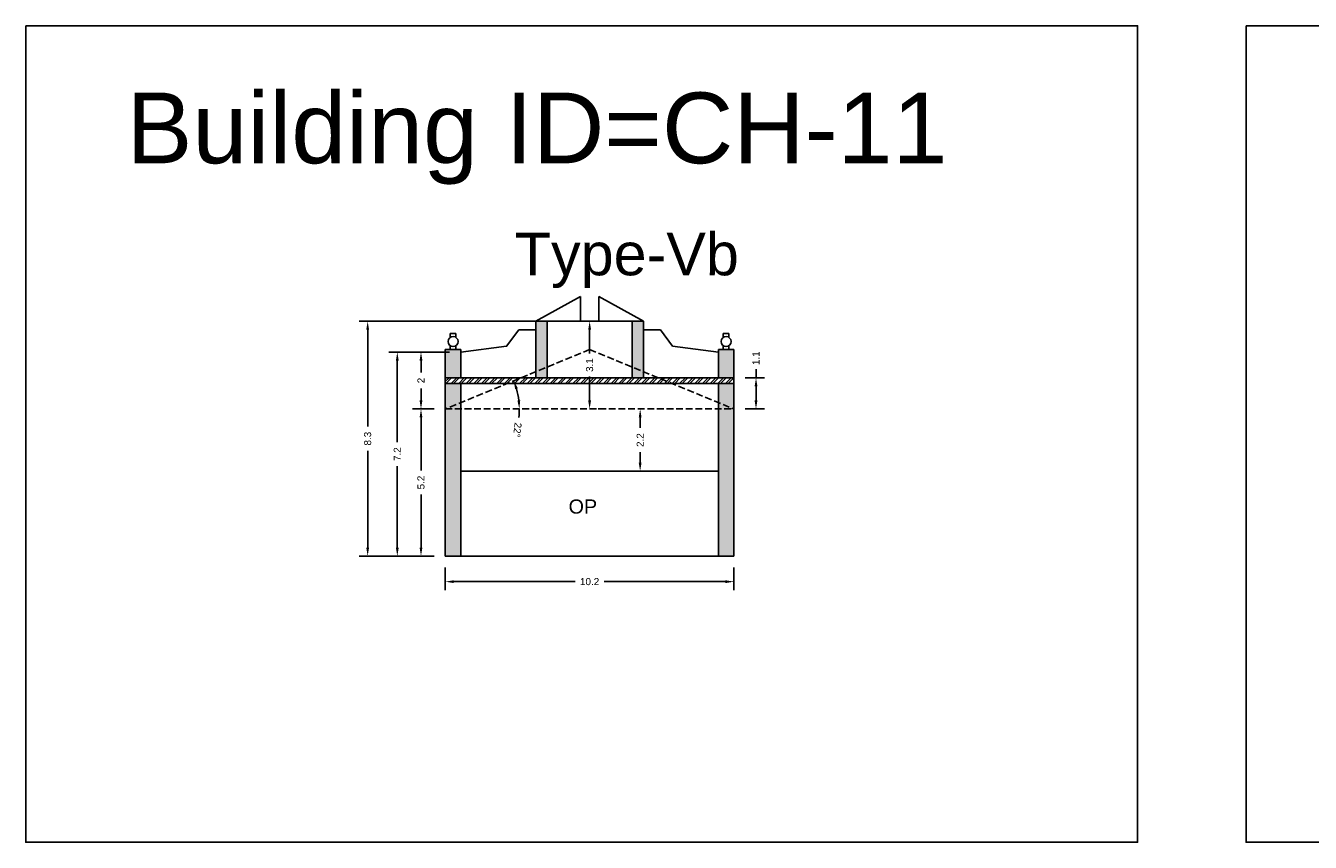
# Model space of a CAD drawing. Header units: metres. Extents: x 3416649 to 3417085, y -6712799 to -6712690.
# Tile 1 of 13: x 3416650 to 3416695, y -6712753 to -6712725. Entities that reach past the tile are written whole.
import ezdxf

# ---------------------------------------------------------------- set-up
doc = ezdxf.new("R2010")
doc.units = ezdxf.units.M
doc.linetypes.add('ACAD_ISO02W100', pattern=[15, 12, -3])
doc.layers.add('Dotted', color=7, linetype='ACAD_ISO02W100', plot=False)
doc.styles.get("Standard").update_dxf_attribs({"font": 'arial.ttf'})
doc.dimstyles.new('ISO-25', dxfattribs={"dimtxt": 0.25, "dimasz": 0.3, "dimexe": 0.3, "dimexo": 0.4, "dimgap": 0.2, "dimtad": 0, "dimdec": 1, "dimdsep": 46, "dimtxsty": 'Standard', "dimcen": 2.5, "dimadec": 0, "dimazin": 0, "dimtfac": 1, "dimtdec": 1, "dimtmove": 0, "dimatfit": 3, "dimfxl": 1, "dimarcsym": 0})

# ---------------------------------------------------------------- blocks, each defined once
blk = doc.blocks.new('*D96')
at = {"color": 0, "lineweight": -2, "transparency": 16777216}
for p, q in [((3416664.139, -6712738.141), (3416663.379, -6712738.141)), ((3416663.679, -6712738.441), (3416663.679, -6712740.314)), ((3416663.679, -6712743.041), (3416663.679, -6712741.167)), ((3416664.139, -6712743.341), (3416663.379, -6712743.341))]:
    blk.add_line(p, q, dxfattribs=at)
at = {"color": 0, "transparency": 16777216}
for points in [[(3416663.629, -6712738.441), (3416663.729, -6712738.441), (3416663.679, -6712738.141)], [(3416663.629, -6712743.041), (3416663.729, -6712743.041), (3416663.679, -6712743.341)]]:
    blk.add_solid(points, dxfattribs=at)
at = {"layer": 'Defpoints', "color": 0, "transparency": 16777216}
for p in [(3416663.679, -6712738.141), (3416664.539, -6712738.141), (3416664.539, -6712743.341)]:
    blk.add_point(p, dxfattribs=at)
at = {"color": 0, "transparency": 16777216, "insert": (3416663.679, -6712740.741), "char_height": 0.25, "attachment_point": 5, "rotation": 90}
blk.add_mtext('5.2', dxfattribs=at)
blk = doc.blocks.new('*D97')
at = {"color": 0, "lineweight": -2, "transparency": 16777216}
for start, end in [(6.5759, 15.8042), (353.4241, 360)]:
    blk.add_arc((3416664.539, -6712738.141), 2.615, start, end, dxfattribs=at)
at = {"color": 0, "transparency": 16777216}
for points in [[(3416667.008, -6712737.445), (3416667.103, -6712737.412), (3416666.957, -6712737.145)], [(3416667.187, -6712737.838), (3416667.087, -6712737.844), (3416667.154, -6712738.141)]]:
    blk.add_solid(points, dxfattribs=at)
at = {"layer": 'Defpoints', "color": 0, "transparency": 16777216}
for p in [(3416669.639, -6712736.041), (3416667.066, -6712737.467), (3416664.539, -6712738.141), (3416664.539, -6712738.141), (3416674.739, -6712738.141)]:
    blk.add_point(p, dxfattribs=at)
at = {"color": 0, "transparency": 16777216, "insert": (3416667.086, -6712738.885), "char_height": 0.25, "attachment_point": 5, "rotation": 263.4241}
blk.add_mtext('22°', dxfattribs=at)
blk = doc.blocks.new('*D98')
at = {"color": 0, "lineweight": -2, "transparency": 16777216}
for p, q in [((3416664.689, -6712736.134), (3416663.379, -6712736.134)), ((3416663.679, -6712736.434), (3416663.679, -6712736.854)), ((3416663.679, -6712737.841), (3416663.679, -6712737.42)), ((3416664.139, -6712738.141), (3416663.379, -6712738.141))]:
    blk.add_line(p, q, dxfattribs=at)
at = {"color": 0, "transparency": 16777216}
for points in [[(3416663.629, -6712736.434), (3416663.729, -6712736.434), (3416663.679, -6712736.134)], [(3416663.629, -6712737.841), (3416663.729, -6712737.841), (3416663.679, -6712738.141)]]:
    blk.add_solid(points, dxfattribs=at)
at = {"layer": 'Defpoints', "color": 0, "transparency": 16777216}
for p in [(3416663.679, -6712736.134), (3416665.089, -6712736.134), (3416664.539, -6712738.141)]:
    blk.add_point(p, dxfattribs=at)
at = {"color": 0, "transparency": 16777216, "insert": (3416663.679, -6712737.137), "char_height": 0.25, "attachment_point": 5, "rotation": 90}
blk.add_mtext('2', dxfattribs=at)
blk = doc.blocks.new('*D99')
at = {"color": 0, "lineweight": -2, "transparency": 16777216}
for p, q in [((3416670.039, -6712735.041), (3416669.939, -6712735.041)), ((3416669.639, -6712735.341), (3416669.639, -6712736.187)), ((3416669.639, -6712737.841), (3416669.639, -6712736.994)), ((3416670.039, -6712738.141), (3416669.939, -6712738.141))]:
    blk.add_line(p, q, dxfattribs=at)
at = {"color": 0, "transparency": 16777216}
for points in [[(3416669.589, -6712735.341), (3416669.689, -6712735.341), (3416669.639, -6712735.041)], [(3416669.589, -6712737.841), (3416669.689, -6712737.841), (3416669.639, -6712738.141)]]:
    blk.add_solid(points, dxfattribs=at)
at = {"layer": 'Defpoints', "color": 0, "transparency": 16777216}
for p in [(3416669.639, -6712735.041), (3416669.639, -6712738.141), (3416669.639, -6712738.141)]:
    blk.add_point(p, dxfattribs=at)
at = {"color": 0, "transparency": 16777216, "insert": (3416669.639, -6712736.591), "char_height": 0.25, "attachment_point": 5, "rotation": 90}
blk.add_mtext('3.1', dxfattribs=at)
blk = doc.blocks.new('*D100')
at = {"color": 0, "lineweight": -2, "transparency": 16777216}
for p, q in [((3416664.689, -6712736.134), (3416662.541, -6712736.134)), ((3416662.841, -6712736.434), (3416662.841, -6712739.312)), ((3416662.841, -6712743.041), (3416662.841, -6712740.162)), ((3416664.139, -6712743.341), (3416662.541, -6712743.341))]:
    blk.add_line(p, q, dxfattribs=at)
at = {"color": 0, "transparency": 16777216}
for points in [[(3416662.791, -6712736.434), (3416662.891, -6712736.434), (3416662.841, -6712736.134)], [(3416662.791, -6712743.041), (3416662.891, -6712743.041), (3416662.841, -6712743.341)]]:
    blk.add_solid(points, dxfattribs=at)
at = {"layer": 'Defpoints', "color": 0, "transparency": 16777216}
for p in [(3416662.841, -6712736.134), (3416665.089, -6712736.134), (3416664.539, -6712743.341)]:
    blk.add_point(p, dxfattribs=at)
at = {"color": 0, "transparency": 16777216, "insert": (3416662.841, -6712739.737), "char_height": 0.25, "attachment_point": 5, "rotation": 90}
blk.add_mtext('7.2', dxfattribs=at)
blk = doc.blocks.new('*D101')
at = {"color": 0, "lineweight": -2, "transparency": 16777216}
for p, q in [((3416664.539, -6712743.741), (3416664.539, -6712744.543)), ((3416674.739, -6712743.741), (3416674.739, -6712744.543)), ((3416664.839, -6712744.243), (3416669.127, -6712744.243)), ((3416674.439, -6712744.243), (3416670.151, -6712744.243))]:
    blk.add_line(p, q, dxfattribs=at)
at = {"color": 0, "transparency": 16777216}
for points in [[(3416664.839, -6712744.193), (3416664.839, -6712744.293), (3416664.539, -6712744.243)], [(3416674.439, -6712744.193), (3416674.439, -6712744.293), (3416674.739, -6712744.243)]]:
    blk.add_solid(points, dxfattribs=at)
at = {"layer": 'Defpoints', "color": 0, "transparency": 16777216}
for p in [(3416664.539, -6712743.341), (3416674.739, -6712743.341), (3416674.739, -6712744.243)]:
    blk.add_point(p, dxfattribs=at)
at = {"color": 0, "transparency": 16777216, "insert": (3416669.639, -6712744.243), "char_height": 0.25, "attachment_point": 5}
blk.add_mtext('10.2', dxfattribs=at)
blk = doc.blocks.new('*D102')
at = {"color": 0, "lineweight": -2, "transparency": 16777216}
for p, q in [((3416671.825, -6712738.141), (3416671.725, -6712738.141)), ((3416671.425, -6712738.441), (3416671.425, -6712738.812)), ((3416671.425, -6712740.041), (3416671.425, -6712739.669)), ((3416671.825, -6712740.341), (3416671.725, -6712740.341))]:
    blk.add_line(p, q, dxfattribs=at)
at = {"color": 0, "transparency": 16777216}
for points in [[(3416671.375, -6712738.441), (3416671.475, -6712738.441), (3416671.425, -6712738.141)], [(3416671.375, -6712740.041), (3416671.475, -6712740.041), (3416671.425, -6712740.341)]]:
    blk.add_solid(points, dxfattribs=at)
at = {"layer": 'Defpoints', "color": 0, "transparency": 16777216}
for p in [(3416671.425, -6712738.141), (3416671.425, -6712738.141), (3416671.425, -6712740.341)]:
    blk.add_point(p, dxfattribs=at)
at = {"color": 0, "transparency": 16777216, "insert": (3416671.425, -6712739.241), "char_height": 0.25, "attachment_point": 5, "rotation": 90}
blk.add_mtext('2.2', dxfattribs=at)
blk = doc.blocks.new('*D103')
at = {"color": 0, "lineweight": -2, "transparency": 16777216}
for p, q in [((3416675.52, -6712737.041), (3416675.52, -6712736.741)), ((3416675.139, -6712737.041), (3416675.82, -6712737.041)), ((3416675.52, -6712737.841), (3416675.52, -6712737.341)), ((3416675.139, -6712738.141), (3416675.82, -6712738.141))]:
    blk.add_line(p, q, dxfattribs=at)
at = {"color": 0, "transparency": 16777216}
for points in [[(3416675.47, -6712737.341), (3416675.57, -6712737.341), (3416675.52, -6712737.041)], [(3416675.47, -6712737.841), (3416675.57, -6712737.841), (3416675.52, -6712738.141)]]:
    blk.add_solid(points, dxfattribs=at)
at = {"layer": 'Defpoints', "color": 0, "transparency": 16777216}
for p in [(3416674.739, -6712737.041), (3416675.52, -6712737.041), (3416674.739, -6712738.141)]:
    blk.add_point(p, dxfattribs=at)
at = {"color": 0, "transparency": 16777216, "insert": (3416675.52, -6712736.349), "char_height": 0.25, "attachment_point": 5, "rotation": 90}
blk.add_mtext('1.1', dxfattribs=at)
blk = doc.blocks.new('*D104')
at = {"color": 0, "lineweight": -2, "transparency": 16777216}
for p, q in [((3416668.283, -6712735.041), (3416661.494, -6712735.041)), ((3416661.794, -6712735.341), (3416661.794, -6712738.763)), ((3416661.794, -6712743.041), (3416661.794, -6712739.618)), ((3416664.139, -6712743.341), (3416661.494, -6712743.341))]:
    blk.add_line(p, q, dxfattribs=at)
at = {"color": 0, "transparency": 16777216}
for points in [[(3416661.744, -6712735.341), (3416661.844, -6712735.341), (3416661.794, -6712735.041)], [(3416661.744, -6712743.041), (3416661.844, -6712743.041), (3416661.794, -6712743.341)]]:
    blk.add_solid(points, dxfattribs=at)
at = {"layer": 'Defpoints', "color": 0, "transparency": 16777216}
for p in [(3416661.794, -6712735.041), (3416668.683, -6712735.041), (3416664.539, -6712743.341)]:
    blk.add_point(p, dxfattribs=at)
at = {"color": 0, "transparency": 16777216, "insert": (3416661.794, -6712739.191), "char_height": 0.25, "attachment_point": 5, "rotation": 90}
blk.add_mtext('8.3', dxfattribs=at)

msp = doc.modelspace()

# ---------------------------------------------------------------- hatches: boundary and pattern name
h = msp.add_hatch(color=256)
h.dxf.hatch_style = 1
h.paths.add_polyline_path([(3416665.089, -6712738.141), (3416664.539, -6712738.141), (3416664.539, -6712743.341), (3416665.089, -6712743.341)])
h.paths.add_polyline_path([(3416665.089, -6712737.241), (3416664.539, -6712737.241), (3416664.539, -6712738.141), (3416665.089, -6712737.914)])
h.paths.add_polyline_path([(3416665.089, -6712737.914), (3416664.539, -6712738.141), (3416665.089, -6712738.141)], flags=17)
h.paths.add_polyline_path([(3416665.089, -6712736.037), (3416664.539, -6712736.037), (3416664.539, -6712737.041), (3416665.089, -6712737.041)])
h.paths.add_polyline_path([(3416668.139, -6712735.041), (3416667.739, -6712735.041), (3416667.739, -6712736.823), (3416668.139, -6712736.658)])
h.paths.add_polyline_path([(3416668.139, -6712736.658), (3416667.739, -6712736.823), (3416667.739, -6712737.041), (3416668.139, -6712737.041)])
h.paths.add_polyline_path([(3416671.539, -6712735.041), (3416671.139, -6712735.041), (3416671.139, -6712736.658), (3416671.539, -6712736.823)])
h.paths.add_polyline_path([(3416671.539, -6712736.823), (3416671.139, -6712736.658), (3416671.139, -6712737.041), (3416671.539, -6712737.041)])
h.paths.add_polyline_path([(3416674.739, -6712736.037), (3416674.189, -6712736.037), (3416674.189, -6712737.041), (3416674.739, -6712737.041)])
h.paths.add_polyline_path([(3416674.739, -6712738.141), (3416674.189, -6712738.141), (3416674.189, -6712743.341), (3416674.739, -6712743.341)])
h.paths.add_polyline_path([(3416674.189, -6712737.914), (3416674.189, -6712738.141), (3416674.739, -6712738.141)], flags=17)
h.paths.add_polyline_path([(3416674.189, -6712737.241), (3416674.189, -6712737.914), (3416674.739, -6712738.141), (3416674.739, -6712737.241)])
h = msp.add_hatch()
h.set_pattern_fill('ANSI32', color=256, scale=0.02)
h.set_pattern_definition([(45, (-18.44972, 0), (-0.134703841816, 0.134703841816), []), (45, (-18.35991, 0), (-0.134703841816, 0.134703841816), [])])
h.paths.add_polyline_path([(3416674.739, -6712737.041), (3416672.068, -6712737.041), (3416672.553, -6712737.241), (3416674.739, -6712737.241)])
h.paths.add_polyline_path([(3416672.068, -6712737.041), (3416667.21, -6712737.041), (3416666.725, -6712737.241), (3416672.553, -6712737.241)])
h.paths.add_polyline_path([(3416667.21, -6712737.041), (3416664.539, -6712737.041), (3416664.539, -6712737.241), (3416666.725, -6712737.241)])

# ---------------------------------------------------------------- linework, layer by layer
for points in [[(3416649.706, -6712724.6), (3416689.008, -6712724.6), (3416689.008, -6712753.452), (3416649.706, -6712753.452)], [(3416692.844, -6712724.6), (3416742.075, -6712724.6), (3416742.075, -6712753.452), (3416692.844, -6712753.452)], [(3416665.089, -6712740.341), (3416674.189, -6712740.341), (3416674.189, -6712743.341), (3416665.089, -6712743.341)]]:
    msp.add_lwpolyline(points, close=True)
for points in [[(3416667.739, -6712735.041), (3416669.312, -6712734.171)], [(3416669.312, -6712735.041), (3416669.312, -6712734.171)], [(3416671.539, -6712735.041), (3416669.966, -6712734.171)], [(3416669.966, -6712735.041), (3416669.966, -6712734.171)], [(3416667.739, -6712735.041), (3416667.739, -6712737.041)], [(3416671.539, -6712735.041), (3416667.739, -6712735.041)], [(3416668.139, -6712735.041), (3416668.139, -6712737.041)], [(3416671.139, -6712735.041), (3416671.139, -6712737.041)], [(3416671.539, -6712735.041), (3416671.539, -6712737.041)], [(3416664.714, -6712735.615), (3416664.714, -6712735.481)], [(3416664.714, -6712735.481), (3416664.914, -6712735.481)], [(3416664.914, -6712735.615), (3416664.914, -6712735.481)], [(3416667.139, -6712735.341), (3416666.706, -6712735.928), (3416665.089, -6712736.134)], [(3416667.739, -6712735.341), (3416667.139, -6712735.341)], [(3416671.539, -6712735.341), (3416672.139, -6712735.341)], [(3416672.139, -6712735.341), (3416672.572, -6712735.928), (3416674.189, -6712736.134)], [(3416674.364, -6712735.615), (3416674.364, -6712735.481)], [(3416674.564, -6712735.481), (3416674.364, -6712735.481)], [(3416674.564, -6712735.615), (3416674.564, -6712735.481)], [(3416664.714, -6712736.037), (3416664.714, -6712735.903)], [(3416664.914, -6712736.037), (3416664.914, -6712735.903)], [(3416674.364, -6712736.037), (3416674.364, -6712735.903)], [(3416674.564, -6712736.037), (3416674.564, -6712735.903)], [(3416664.539, -6712736.037), (3416664.539, -6712743.341)], [(3416665.089, -6712736.037), (3416664.539, -6712736.037)], [(3416665.089, -6712736.037), (3416664.539, -6712736.037)], [(3416665.064, -6712736.037), (3416664.564, -6712736.037)], [(3416665.089, -6712736.037), (3416665.089, -6712737.041)], [(3416674.189, -6712736.037), (3416674.189, -6712737.041)], [(3416674.189, -6712736.037), (3416674.739, -6712736.037)], [(3416674.189, -6712736.037), (3416674.739, -6712736.037)], [(3416674.214, -6712736.037), (3416674.714, -6712736.037)], [(3416674.739, -6712736.037), (3416674.739, -6712743.341)], [(3416664.539, -6712737.041), (3416674.739, -6712737.041)], [(3416664.539, -6712737.241), (3416674.739, -6712737.241)], [(3416665.089, -6712737.241), (3416665.089, -6712743.341)], [(3416674.189, -6712737.241), (3416674.189, -6712743.341)], [(3416665.089, -6712740.341), (3416674.189, -6712740.341)], [(3416664.539, -6712743.341), (3416674.739, -6712743.341)]]:
    msp.add_lwpolyline(points)
for centre in [(3416664.814, -6712735.759), (3416674.464, -6712735.759)]:
    msp.add_circle(centre, 0.176)
at = {"layer": 'Dotted', "ltscale": 0.02}
for points in [[(3416669.639, -6712736.041), (3416664.539, -6712738.141)], [(3416669.639, -6712736.041), (3416674.739, -6712738.141)], [(3416664.539, -6712738.141), (3416674.739, -6712738.141)]]:
    msp.add_lwpolyline(points, dxfattribs=at)

# ---------------------------------------------------------------- texts
at = {"attachment_point": 1}
for s, width, heights, insert, char_height in [('Building ID=CH-11', 67.86454, [0.517], (3416653.27, -6712726.961), 2.5), ('Type-Vb', 9.99112, [0.517], (3416666.995, -6712731.918), 1.5), ('OP', 1.17554, [0], (3416668.896, -6712741.339), 0.5)]:
    msp.add_mtext_dynamic_manual_height_columns(s, width=width, gutter_width=12.5, heights=heights, dxfattribs=dict(at, insert=insert, char_height=char_height))

# ---------------------------------------------------------------- dimensions: what is measured, and where the dimension line sits
for base, p1, p2, picture, middle in [((3416661.794, -6712735.041), (3416664.539, -6712743.341), (3416668.683, -6712735.041), '*D104', (3416661.794, -6712739.191)), ((3416669.639, -6712738.141), (3416669.639, -6712735.041), (3416669.639, -6712738.141), '*D99', (3416669.639, -6712736.591)), ((3416662.841, -6712736.134), (3416664.539, -6712743.341), (3416665.089, -6712736.134), '*D100', (3416662.841, -6712739.737)), ((3416663.679, -6712736.134), (3416664.539, -6712738.141), (3416665.089, -6712736.134), '*D98', (3416663.679, -6712737.137)), ((3416675.52, -6712737.041), (3416674.739, -6712738.141), (3416674.739, -6712737.041), '*D103', (3416675.52, -6712736.349)), ((3416663.679, -6712738.141), (3416664.539, -6712743.341), (3416664.539, -6712738.141), '*D96', (3416663.679, -6712740.741)), ((3416671.425, -6712738.141), (3416671.425, -6712740.341), (3416671.425, -6712738.141), '*D102', (3416671.425, -6712739.241))]:
    dim = msp.add_linear_dim(base=base, p1=p1, p2=p2, angle=90, dimstyle='ISO-25')
    dim.commit()
    dim.dimension.update_dxf_attribs({"geometry": picture, "text_midpoint": middle})
dim = msp.add_angular_dim_2l(base=(3416667.066, -6712737.467), line1=((3416664.539, -6712738.141), (3416674.739, -6712738.141)), line2=((3416669.639, -6712736.041), (3416664.539, -6712738.141)), dimstyle='ISO-25')
dim.commit()
dim.dimension.update_dxf_attribs({"geometry": '*D97', "text_midpoint": (3416667.086, -6712738.885)})
dim = msp.add_linear_dim(base=(3416674.739, -6712744.243), p1=(3416664.539, -6712743.341), p2=(3416674.739, -6712743.341), dimstyle='ISO-25')
dim.commit()
dim.dimension.update_dxf_attribs({"geometry": '*D101', "text_midpoint": (3416669.639, -6712744.243)})

doc.saveas('drawing.dxf')
